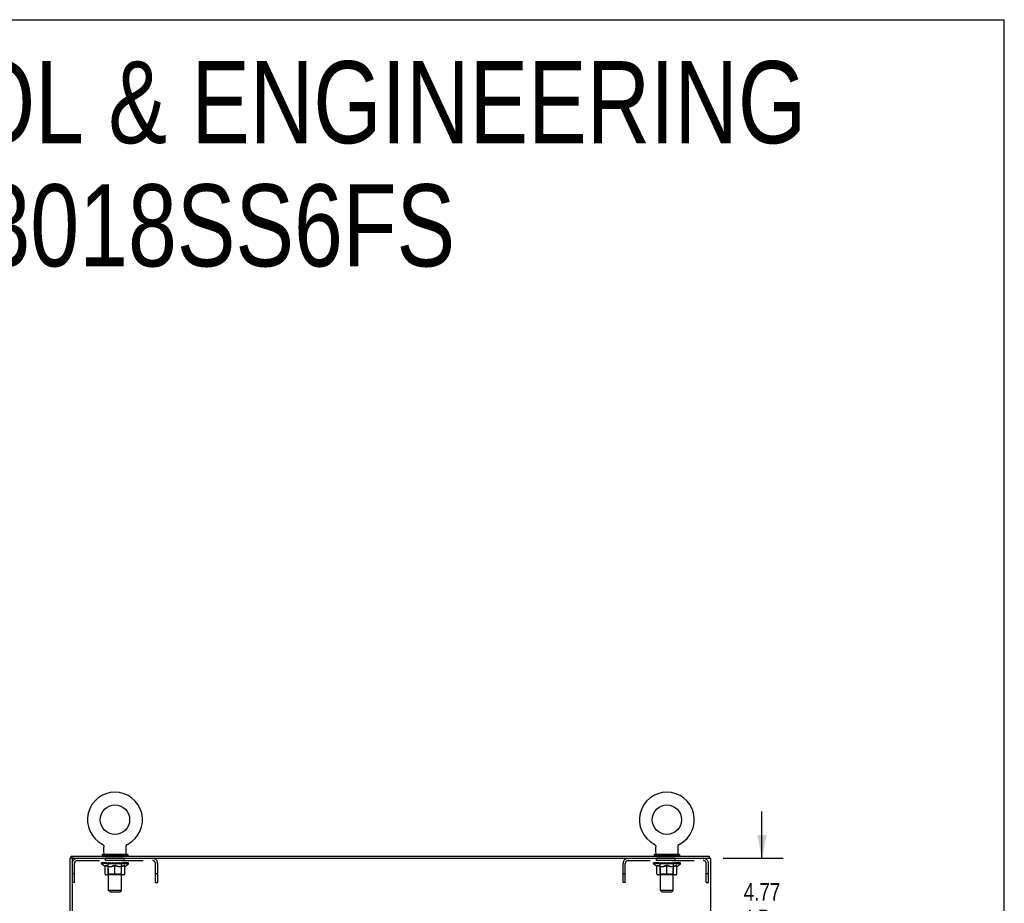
# Model space of a CAD drawing. Header units: inches. Extents: x 0 to 187, y 0 to 121.
# Tile 44 of 44: x 141 to 187, y 79 to 121. Entities that reach past the tile are written whole.
import ezdxf

# ---------------------------------------------------------------- set-up
doc = ezdxf.new("R2010")
doc.units = ezdxf.units.IN
doc.header["$LTSCALE"] = 10.270299
doc.header["$MEASUREMENT"] = 0
doc.linetypes.add('HIDDEN', pattern=[0.2, 0.1, -0.1])
doc.layers.get('0').update_dxf_attribs({"linetype": 'CONTINUOUS'})
for name, color, linetype in [('02___PRT_ALL_AXES', 7, 'CONTINUOUS'), ('DEFAULT_2', 8, 'HIDDEN'), ('DIMENSIONS', 7, 'CONTINUOUS')]:
    doc.layers.add(name, color=color, linetype=linetype)
doc.styles.get("Standard").update_dxf_attribs({"font": 'txt', "width": 0.8})
doc.dimstyles.new('DIMSTYLE_1', dxfattribs={"dimtxt": 0.823821, "dimasz": 1.098428, "dimexe": 0.09, "dimexo": 0.07, "dimgap": 0.0375, "dimtad": 0, "dimtih": 1, "dimtoh": 1, "dimzin": 4, "dimdsep": 46, "dimtxsty": 'Standard', "dimblk": '_FILLED', "dimblk1": '_FILLED', "dimblk2": '_FILLED', "dimcen": 0.09, "dimadec": 0, "dimazin": 0, "dimtfac": 1, "dimtofl": 0, "dimtmove": 0, "dimatfit": 3, "dimldrblk": '_FILLED', "dimfxl": 0, "dimtolj": 1, "dimtzin": 4, "dimarcsym": 0})

# ---------------------------------------------------------------- blocks, each defined once
blk = doc.blocks.new('_FILLED')
at = {"color": 0, "linetype": 'ByBlock'}
blk.add_solid([(0, 0), (-1, 0.2), (-1, -0.2)], dxfattribs=at)
blk = doc.blocks.new('*D10')
at = {"layer": 'DIMENSIONS', "color": 2, "linetype": 'Continuous'}
for p, q in [((175.385, 81.548), (175.385, 83.745)), ((173.576, 81.548), (176.374, 81.548)), ((173.545, 76.777), (176.374, 76.777)), ((175.385, 76.777), (175.385, 74.58))]:
    blk.add_line(p, q, dxfattribs=at)
at = {"layer": 'DIMENSIONS', "color": 2, "linetype": 'Continuous', "xscale": 1.0984277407, "yscale": 1.0984277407, "zscale": 1.0984277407}
for p, rotation in [((175.385, 81.548), 270), ((175.385, 76.777), 90)]:
    blk.add_blockref('_FILLED', p, dxfattribs=dict(at, rotation=rotation))
at = {"layer": 'DIMENSIONS', "color": 2, "linetype": 'Continuous', "insert": (175.385, 80.385), "char_height": 0.8238, "width": 2.63623, "attachment_point": 2, "line_spacing_factor": 0.9}
blk.add_mtext('4.77\\PI.D.', dxfattribs=at)

msp = doc.modelspace()

# ---------------------------------------------------------------- linework, layer by layer
at = {"color": 7, "linetype": 'Continuous'}
for p, q in [((0, 120.827), (186.733, 120.827)), ((186.733, 0), (186.733, 120.827)), ((144.489, 82.219), (144.493, 82.216)), ((144.489, 82.219), (144.489, 82.219)), ((144.492, 82.217), (144.49, 82.218)), ((144.493, 82.216), (144.498, 82.214)), ((144.498, 82.214), (144.502, 82.211)), ((144.502, 82.211), (144.507, 82.208)), ((144.506, 82.208), (144.511, 82.205)), ((144.511, 82.205), (144.515, 82.201)), ((144.515, 82.202), (144.519, 82.198)), ((144.519, 82.198), (144.523, 82.194)), ((144.522, 82.194), (144.526, 82.191)), ((144.526, 82.191), (144.53, 82.187)), ((144.533, 82.183), (144.536, 82.179)), ((144.536, 82.179), (144.539, 82.174)), ((144.539, 82.175), (144.542, 82.17)), ((144.542, 82.17), (144.545, 82.166)), ((144.545, 82.166), (144.548, 82.161)), ((144.548, 82.161), (144.55, 82.157)), ((144.55, 82.157), (144.552, 82.152)), ((144.552, 82.152), (144.555, 82.147)), ((144.554, 82.147), (144.556, 82.142)), ((144.558, 82.137), (144.56, 82.132)), ((144.56, 82.132), (144.561, 82.127)), ((144.561, 82.127), (144.562, 82.122)), ((144.562, 82.122), (144.563, 82.117)), ((144.563, 82.117), (144.564, 82.112)), ((144.566, 82.096), (144.566, 82.092)), ((144.566, 81.799), (144.566, 82.092)), ((145.612, 82.107), (145.613, 82.112)), ((145.612, 82.101), (145.612, 82.107)), ((145.612, 81.799), (145.612, 82.092)), ((145.613, 82.112), (145.614, 82.117)), ((145.614, 82.117), (145.615, 82.122)), ((145.615, 82.122), (145.616, 82.127)), ((145.616, 82.127), (145.617, 82.132)), ((145.617, 82.132), (145.619, 82.137)), ((145.619, 82.137), (145.621, 82.142)), ((145.621, 82.142), (145.623, 82.147)), ((145.623, 82.147), (145.625, 82.152)), ((145.625, 82.152), (145.627, 82.157)), ((145.627, 82.157), (145.63, 82.161)), ((145.629, 82.161), (145.632, 82.166)), ((145.632, 82.166), (145.635, 82.17)), ((145.635, 82.17), (145.638, 82.175)), ((145.638, 82.174), (145.641, 82.179)), ((145.641, 82.179), (145.644, 82.183)), ((145.644, 82.183), (145.648, 82.187)), ((145.647, 82.187), (145.651, 82.191)), ((145.651, 82.191), (145.655, 82.194)), ((145.655, 82.194), (145.659, 82.198)), ((145.658, 82.198), (145.663, 82.202)), ((145.662, 82.201), (145.667, 82.205)), ((145.666, 82.205), (145.671, 82.208)), ((145.671, 82.208), (145.675, 82.211)), ((145.675, 82.211), (145.679, 82.214)), ((145.679, 82.214), (145.684, 82.216)), ((145.679, 82.214), (145.681, 82.215)), ((145.684, 82.216), (145.688, 82.219)), ((145.687, 82.218), (145.685, 82.217)), ((170.333, 82.219), (170.333, 82.219)), ((170.333, 82.219), (170.337, 82.216)), ((170.336, 82.217), (170.334, 82.218)), ((170.337, 82.216), (170.342, 82.214)), ((170.342, 82.214), (170.346, 82.211)), ((170.346, 82.211), (170.351, 82.208)), ((170.35, 82.208), (170.355, 82.205)), ((170.355, 82.205), (170.359, 82.201)), ((170.359, 82.202), (170.363, 82.198)), ((170.363, 82.198), (170.367, 82.194)), ((170.366, 82.194), (170.37, 82.191)), ((170.37, 82.191), (170.374, 82.187)), ((170.374, 82.187), (170.377, 82.183)), ((170.377, 82.183), (170.38, 82.179)), ((170.38, 82.179), (170.383, 82.174)), ((170.383, 82.175), (170.386, 82.17)), ((170.386, 82.17), (170.389, 82.166)), ((170.389, 82.166), (170.392, 82.161)), ((170.392, 82.161), (170.394, 82.157)), ((170.394, 82.157), (170.396, 82.152)), ((170.396, 82.152), (170.399, 82.147)), ((170.398, 82.147), (170.4, 82.142)), ((170.4, 82.142), (170.402, 82.137)), ((170.402, 82.137), (170.404, 82.132)), ((170.404, 82.132), (170.405, 82.127)), ((170.405, 82.127), (170.406, 82.122)), ((170.406, 82.122), (170.407, 82.117)), ((170.407, 82.117), (170.408, 82.112)), ((170.41, 82.096), (170.41, 82.092)), ((170.41, 81.799), (170.41, 82.092)), ((171.456, 82.107), (171.457, 82.112)), ((171.456, 82.101), (171.456, 82.107)), ((171.456, 81.799), (171.456, 82.092)), ((171.457, 82.112), (171.458, 82.117)), ((171.458, 82.117), (171.459, 82.122)), ((171.459, 82.122), (171.46, 82.127)), ((171.46, 82.127), (171.461, 82.132)), ((171.461, 82.132), (171.463, 82.137)), ((171.463, 82.137), (171.465, 82.142)), ((171.465, 82.142), (171.467, 82.147)), ((171.467, 82.147), (171.469, 82.152)), ((171.469, 82.152), (171.471, 82.157)), ((171.471, 82.157), (171.474, 82.161)), ((171.473, 82.161), (171.476, 82.166)), ((171.476, 82.166), (171.479, 82.17)), ((171.479, 82.17), (171.482, 82.175)), ((171.482, 82.174), (171.485, 82.179)), ((171.485, 82.179), (171.488, 82.183)), ((171.488, 82.183), (171.492, 82.187)), ((171.491, 82.187), (171.495, 82.191)), ((171.495, 82.191), (171.499, 82.194)), ((171.499, 82.194), (171.503, 82.198)), ((171.502, 82.198), (171.507, 82.202)), ((171.506, 82.201), (171.511, 82.205)), ((171.51, 82.205), (171.515, 82.208)), ((171.515, 82.208), (171.519, 82.211)), ((171.519, 82.211), (171.523, 82.214)), ((171.523, 82.214), (171.528, 82.216)), ((171.523, 82.214), (171.525, 82.215)), ((171.528, 82.216), (171.532, 82.219)), ((171.531, 82.218), (171.529, 82.217)), ((143.037, 81.548), (143.037, 81.652)), ((144.494, 81.73), (144.494, 81.688)), ((145.684, 81.73), (144.494, 81.73)), ((145.684, 81.688), (144.494, 81.688)), ((144.539, 81.688), (144.539, 81.652)), ((145.639, 81.688), (145.639, 81.652)), ((145.684, 81.73), (145.684, 81.688)), ((170.338, 81.73), (170.338, 81.688)), ((171.528, 81.73), (170.338, 81.73)), ((171.528, 81.688), (170.338, 81.688)), ((170.383, 81.688), (170.383, 81.652)), ((171.483, 81.688), (171.483, 81.652)), ((171.528, 81.73), (171.528, 81.688)), ((172.933, 81.548), (172.933, 81.652)), ((143.147, 81.548), (142.985, 81.548)), ((143.089, 81.548), (143.089, 81.486))]:
    msp.add_line(p, q, dxfattribs=at)
at = {"color": 3, "linetype": 'Continuous'}
for p, q in [((143.037, 81.652), (172.933, 81.652)), ((142.985, 9.756), (142.985, 81.548)), ((143.089, 81.486), (143.089, 9.819)), ((143.151, 81.548), (172.985, 81.548)), ((172.985, 9.756), (172.985, 81.548))]:
    msp.add_line(p, q, dxfattribs=at)
at = {"color": 7, "linetype": 'Continuous'}
for points in [[(144.53, 82.187), (144.533, 82.183), (144.536, 82.179)], [(144.556, 82.142), (144.558, 82.137), (144.56, 82.132)], [(144.564, 82.112), (144.565, 82.107), (144.565, 82.101)], [(144.565, 82.107), (144.565, 82.101), (144.566, 82.096)], [(145.612, 82.092), (145.612, 82.096), (145.612, 82.101)], [(145.612, 82.092), (145.612, 82.096), (145.612, 82.101)], [(170.408, 82.112), (170.409, 82.107), (170.409, 82.101)], [(170.409, 82.107), (170.409, 82.101), (170.41, 82.096)], [(171.456, 82.092), (171.456, 82.096), (171.456, 82.101)], [(171.456, 82.092), (171.456, 82.096), (171.456, 82.101)]]:
    msp.add_lwpolyline(points, dxfattribs=at)
for centre in [(145.089, 83.358), (170.933, 83.358)]:
    msp.add_circle(centre, 0.688, dxfattribs=at)
for centre, radius, start, end in [((145.089, 83.358), 1.288, 297.7005, 242.2995), ((170.933, 83.358), 1.288, 297.7005, 242.2995), ((144.635, 81.799), 0.069, 180, 270), ((145.543, 81.799), 0.069, 270, 360), ((170.479, 81.799), 0.069, 180, 270), ((171.387, 81.799), 0.069, 270, 360)]:
    msp.add_arc(centre, radius, start, end, dxfattribs=at)
at = {"color": 3, "linetype": 'Continuous'}
msp.add_arc((143.151, 81.486), 0.0625, 90, 180, dxfattribs=at)
at = {"layer": '02___PRT_ALL_AXES', "color": 8, "linetype": 'HIDDEN'}
for p, q in [((144.651, 81.444), (144.651, 81.548)), ((145.526, 81.548), (144.651, 81.548)), ((145.526, 81.444), (144.651, 81.444)), ((145.526, 81.444), (145.526, 81.548)), ((170.443, 81.444), (170.443, 81.548)), ((171.318, 81.548), (170.443, 81.548)), ((171.318, 81.444), (170.443, 81.444)), ((171.318, 81.444), (171.318, 81.548))]:
    msp.add_line(p, q, dxfattribs=at)
at = {"layer": 'DEFAULT_2', "color": 8, "linetype": 'HIDDEN'}
for p, q in [((144.489, 82.219), (144.489, 82.219)), ((144.497, 82.215), (144.498, 82.214)), ((145.688, 82.219), (145.688, 82.219)), ((145.688, 82.219), (145.688, 82.219)), ((170.333, 82.219), (170.333, 82.219)), ((170.341, 82.215), (170.342, 82.214)), ((171.532, 82.219), (171.532, 82.219)), ((171.532, 82.219), (171.532, 82.219)), ((144.764, 81.73), (144.764, 81.652)), ((144.789, 80.049), (144.789, 81.696)), ((145.389, 80.049), (145.389, 81.696)), ((145.414, 81.73), (145.414, 81.652)), ((170.608, 81.73), (170.608, 81.652)), ((170.633, 80.049), (170.633, 81.696)), ((171.233, 80.049), (171.233, 81.696)), ((171.258, 81.73), (171.258, 81.652)), ((143.193, 80.423), (143.193, 81.302)), ((143.335, 81.444), (146.842, 81.444)), ((144.455, 81.283), (144.455, 81.33)), ((144.615, 81.172), (144.455, 81.283)), ((145.722, 81.283), (144.455, 81.283)), ((144.465, 81.324), (144.465, 81.33)), ((144.474, 81.32), (144.474, 81.324)), ((144.474, 81.32), (145.704, 81.32)), ((144.482, 81.32), (144.482, 81.324)), ((144.483, 81.32), (144.483, 81.324)), ((144.494, 81.324), (144.494, 81.33)), ((144.51, 81.32), (144.51, 81.324)), ((144.512, 81.32), (144.512, 81.324)), ((144.54, 81.324), (144.54, 81.33)), ((144.555, 81.32), (144.555, 81.324)), ((144.557, 81.32), (144.557, 81.324)), ((144.762, 81.323), (144.56, 81.323)), ((144.603, 81.324), (144.603, 81.33)), ((144.605, 81.32), (144.605, 81.323)), ((144.606, 81.32), (144.606, 81.323)), ((144.609, 81.32), (144.609, 81.323)), ((144.615, 81.172), (144.625, 81.172)), ((144.616, 81.32), (144.616, 81.324)), ((144.616, 81.32), (144.616, 81.323)), ((144.619, 81.32), (144.619, 81.324)), ((144.623, 81.32), (144.623, 81.324)), ((144.625, 80.809), (144.625, 81.215)), ((144.627, 81.32), (144.627, 81.323)), ((144.641, 81.32), (144.641, 81.323)), ((144.659, 81.32), (144.659, 81.323)), ((144.66, 81.32), (144.66, 81.326)), ((144.68, 81.32), (144.68, 81.323)), ((144.68, 81.32), (144.68, 81.323)), ((144.682, 81.324), (144.682, 81.33)), ((144.691, 81.32), (144.691, 81.324)), ((144.695, 81.32), (144.695, 81.324)), ((144.705, 81.32), (144.705, 81.323)), ((144.716, 81.32), (144.716, 81.327)), ((144.731, 81.32), (144.731, 81.323)), ((144.734, 81.32), (144.734, 81.323)), ((144.762, 81.32), (144.762, 81.323)), ((144.829, 81.323), (144.767, 81.323)), ((144.767, 81.172), (144.947, 81.172)), ((144.772, 81.324), (144.772, 81.33)), ((144.776, 80.812), (144.776, 81.28)), ((144.779, 81.32), (144.779, 81.324)), ((144.783, 81.32), (144.783, 81.324)), ((144.789, 81.32), (144.789, 81.329)), ((144.794, 81.32), (144.794, 81.323)), ((144.805, 81.32), (144.805, 81.323)), ((144.829, 81.32), (144.829, 81.323)), ((144.904, 81.323), (144.844, 81.323)), ((144.865, 81.32), (144.865, 81.323)), ((144.872, 81.324), (144.872, 81.33)), ((144.876, 81.32), (144.876, 81.324)), ((144.878, 81.32), (144.878, 81.33)), ((144.881, 81.32), (144.881, 81.324)), ((144.888, 81.32), (144.888, 81.324)), ((144.904, 81.32), (144.904, 81.323)), ((144.984, 81.323), (144.93, 81.323)), ((144.943, 81.32), (144.943, 81.323)), ((144.974, 81.323), (145.052, 81.328)), ((144.979, 81.324), (144.979, 81.33)), ((144.979, 81.324), (144.979, 81.33)), ((144.979, 81.33), (144.979, 81.33)), ((144.979, 81.32), (144.979, 81.324)), ((144.983, 81.32), (144.983, 81.324)), ((144.984, 81.32), (144.984, 81.324)), ((144.984, 81.32), (144.984, 81.323)), ((145.02, 81.323), (145.084, 81.323)), ((145.025, 81.32), (145.025, 81.323)), ((145.03, 81.323), (145.03, 81.327)), ((145.052, 81.323), (145.052, 81.328)), ((145.068, 81.32), (145.068, 81.323)), ((145.086, 81.324), (145.086, 81.324)), ((145.086, 81.32), (145.086, 81.324)), ((145.086, 81.32), (145.086, 81.324)), ((145.089, 81.324), (145.089, 81.33)), ((145.089, 81.33), (145.203, 81.323)), ((145.089, 80.772), (145.089, 81.216)), ((145.091, 81.32), (145.091, 81.324)), ((145.091, 81.32), (145.091, 81.324)), ((145.091, 81.324), (145.091, 81.324)), ((145.109, 81.32), (145.109, 81.323)), ((145.109, 81.323), (145.158, 81.323)), ((145.152, 81.32), (145.152, 81.323)), ((145.193, 81.32), (145.193, 81.324)), ((145.193, 81.32), (145.193, 81.323)), ((145.193, 81.323), (145.248, 81.323)), ((145.194, 81.32), (145.194, 81.324)), ((145.198, 81.324), (145.198, 81.33)), ((145.198, 81.33), (145.199, 81.33)), ((145.198, 81.32), (145.198, 81.324)), ((145.199, 81.324), (145.199, 81.33)), ((145.23, 81.172), (145.41, 81.172)), ((145.234, 81.32), (145.234, 81.323)), ((145.274, 81.32), (145.274, 81.323)), ((145.274, 81.323), (145.333, 81.323)), ((145.289, 81.32), (145.289, 81.324)), ((145.296, 81.32), (145.296, 81.324)), ((145.299, 81.32), (145.299, 81.33)), ((145.301, 81.32), (145.301, 81.324)), ((145.305, 81.324), (145.305, 81.33)), ((145.312, 81.32), (145.312, 81.323)), ((145.348, 81.32), (145.348, 81.323)), ((145.349, 81.323), (145.41, 81.323)), ((145.373, 81.32), (145.373, 81.323)), ((145.384, 81.32), (145.384, 81.323)), ((145.388, 81.32), (145.388, 81.329)), ((145.394, 81.32), (145.394, 81.324)), ((145.398, 81.32), (145.398, 81.324)), ((145.401, 80.812), (145.401, 81.28)), ((145.405, 81.324), (145.405, 81.33)), ((145.415, 81.32), (145.415, 81.323)), ((145.416, 81.323), (145.617, 81.323)), ((145.443, 81.32), (145.443, 81.323)), ((145.446, 81.32), (145.446, 81.323)), ((145.461, 81.32), (145.461, 81.327)), ((145.473, 81.32), (145.473, 81.323)), ((145.482, 81.32), (145.482, 81.324)), ((145.486, 81.32), (145.486, 81.324)), ((145.496, 81.324), (145.496, 81.33)), ((145.497, 81.32), (145.497, 81.323)), ((145.497, 81.32), (145.497, 81.323)), ((145.517, 81.32), (145.517, 81.326)), ((145.518, 81.32), (145.518, 81.323)), ((145.536, 81.32), (145.536, 81.323)), ((145.55, 81.32), (145.55, 81.323)), ((145.552, 80.809), (145.552, 81.215)), ((145.552, 81.172), (145.563, 81.172)), ((145.555, 81.32), (145.555, 81.324)), ((145.558, 81.32), (145.558, 81.324)), ((145.561, 81.32), (145.561, 81.324)), ((145.561, 81.32), (145.561, 81.323)), ((145.563, 81.172), (145.722, 81.283)), ((145.569, 81.32), (145.569, 81.323)), ((145.572, 81.32), (145.572, 81.323)), ((145.572, 81.32), (145.572, 81.323)), ((145.574, 81.324), (145.574, 81.33)), ((145.62, 81.32), (145.62, 81.324)), ((145.623, 81.32), (145.623, 81.324)), ((145.637, 81.324), (145.637, 81.33)), ((145.666, 81.32), (145.666, 81.324)), ((145.667, 81.32), (145.667, 81.324)), ((145.684, 81.324), (145.684, 81.33)), ((145.694, 81.32), (145.694, 81.324)), ((145.695, 81.32), (145.695, 81.324)), ((145.704, 81.32), (145.704, 81.324)), ((145.712, 81.324), (145.712, 81.33)), ((145.722, 81.283), (145.722, 81.33)), ((146.985, 80.423), (146.985, 81.302)), ((147.089, 80.423), (147.089, 81.302)), ((168.881, 80.423), (168.881, 81.302)), ((168.985, 80.423), (168.985, 81.302)), ((169.127, 81.444), (172.634, 81.444)), ((170.299, 81.283), (170.299, 81.33)), ((171.566, 81.283), (170.299, 81.283)), ((170.459, 81.172), (170.299, 81.283)), ((170.309, 81.324), (170.309, 81.33)), ((170.318, 81.32), (170.318, 81.324)), ((170.318, 81.32), (171.548, 81.32)), ((170.326, 81.32), (170.326, 81.324)), ((170.327, 81.32), (170.327, 81.324)), ((170.338, 81.324), (170.338, 81.33)), ((170.354, 81.32), (170.354, 81.324)), ((170.356, 81.32), (170.356, 81.324)), ((170.384, 81.324), (170.384, 81.33)), ((170.399, 81.32), (170.399, 81.324)), ((170.401, 81.32), (170.401, 81.324)), ((170.606, 81.323), (170.404, 81.323)), ((170.447, 81.324), (170.447, 81.33)), ((170.449, 81.32), (170.449, 81.323)), ((170.45, 81.32), (170.45, 81.323)), ((170.453, 81.32), (170.453, 81.323)), ((170.459, 81.172), (170.469, 81.172)), ((170.46, 81.32), (170.46, 81.324)), ((170.46, 81.32), (170.46, 81.323)), ((170.463, 81.32), (170.463, 81.324)), ((170.467, 81.32), (170.467, 81.324)), ((170.469, 80.809), (170.469, 81.215)), ((170.471, 81.32), (170.471, 81.323)), ((170.485, 81.32), (170.485, 81.323)), ((170.503, 81.32), (170.503, 81.323)), ((170.504, 81.32), (170.504, 81.326)), ((170.524, 81.32), (170.524, 81.323)), ((170.524, 81.32), (170.524, 81.323)), ((170.526, 81.324), (170.526, 81.33)), ((170.535, 81.32), (170.535, 81.324)), ((170.539, 81.32), (170.539, 81.324)), ((170.549, 81.32), (170.549, 81.323)), ((170.56, 81.32), (170.56, 81.327)), ((170.575, 81.32), (170.575, 81.323)), ((170.578, 81.32), (170.578, 81.323)), ((170.606, 81.32), (170.606, 81.323)), ((170.673, 81.323), (170.611, 81.323)), ((170.611, 81.172), (170.791, 81.172)), ((170.616, 81.324), (170.616, 81.33)), ((170.62, 80.812), (170.62, 81.28)), ((170.623, 81.32), (170.623, 81.324)), ((170.627, 81.32), (170.627, 81.324)), ((170.633, 81.32), (170.633, 81.329)), ((170.638, 81.32), (170.638, 81.323)), ((170.649, 81.32), (170.649, 81.323)), ((170.673, 81.32), (170.673, 81.323)), ((170.748, 81.323), (170.688, 81.323)), ((170.709, 81.32), (170.709, 81.323)), ((170.716, 81.324), (170.716, 81.33)), ((170.72, 81.32), (170.72, 81.324)), ((170.722, 81.32), (170.722, 81.33)), ((170.725, 81.32), (170.725, 81.324)), ((170.732, 81.32), (170.732, 81.324)), ((170.748, 81.32), (170.748, 81.323)), ((170.828, 81.323), (170.774, 81.323)), ((170.787, 81.32), (170.787, 81.323)), ((170.818, 81.323), (170.896, 81.328)), ((170.823, 81.324), (170.823, 81.33)), ((170.823, 81.324), (170.823, 81.33)), ((170.823, 81.33), (170.823, 81.33)), ((170.823, 81.32), (170.823, 81.324)), ((170.827, 81.32), (170.827, 81.324)), ((170.828, 81.32), (170.828, 81.324)), ((170.828, 81.32), (170.828, 81.323)), ((170.864, 81.323), (170.928, 81.323)), ((170.869, 81.32), (170.869, 81.323)), ((170.874, 81.323), (170.874, 81.327)), ((170.896, 81.323), (170.896, 81.328)), ((170.912, 81.32), (170.912, 81.323)), ((170.93, 81.324), (170.93, 81.324)), ((170.93, 81.32), (170.93, 81.324)), ((170.93, 81.32), (170.93, 81.324)), ((170.933, 81.324), (170.933, 81.33)), ((170.933, 81.33), (171.047, 81.323)), ((170.933, 80.772), (170.933, 81.216)), ((170.935, 81.32), (170.935, 81.324)), ((170.935, 81.32), (170.935, 81.324)), ((170.935, 81.324), (170.935, 81.324)), ((170.953, 81.32), (170.953, 81.323)), ((170.953, 81.323), (171.002, 81.323)), ((170.996, 81.32), (170.996, 81.323)), ((171.037, 81.32), (171.037, 81.324)), ((171.037, 81.32), (171.037, 81.323)), ((171.037, 81.323), (171.092, 81.323)), ((171.038, 81.32), (171.038, 81.324)), ((171.042, 81.324), (171.042, 81.33)), ((171.042, 81.33), (171.043, 81.33)), ((171.042, 81.32), (171.042, 81.324)), ((171.043, 81.324), (171.043, 81.33)), ((171.074, 81.172), (171.254, 81.172)), ((171.078, 81.32), (171.078, 81.323)), ((171.118, 81.32), (171.118, 81.323)), ((171.118, 81.323), (171.177, 81.323)), ((171.133, 81.32), (171.133, 81.324)), ((171.14, 81.32), (171.14, 81.324)), ((171.143, 81.32), (171.143, 81.33)), ((171.145, 81.32), (171.145, 81.324)), ((171.149, 81.324), (171.149, 81.33)), ((171.156, 81.32), (171.156, 81.323)), ((171.192, 81.32), (171.192, 81.323)), ((171.193, 81.323), (171.254, 81.323)), ((171.217, 81.32), (171.217, 81.323)), ((171.228, 81.32), (171.228, 81.323)), ((171.232, 81.32), (171.232, 81.329)), ((171.238, 81.32), (171.238, 81.324)), ((171.242, 81.32), (171.242, 81.324)), ((171.245, 80.812), (171.245, 81.28)), ((171.249, 81.324), (171.249, 81.33)), ((171.259, 81.32), (171.259, 81.323)), ((171.26, 81.323), (171.461, 81.323)), ((171.287, 81.32), (171.287, 81.323)), ((171.29, 81.32), (171.29, 81.323)), ((171.305, 81.32), (171.305, 81.327)), ((171.317, 81.32), (171.317, 81.323)), ((171.326, 81.32), (171.326, 81.324)), ((171.33, 81.32), (171.33, 81.324)), ((171.34, 81.324), (171.34, 81.33)), ((171.341, 81.32), (171.341, 81.323)), ((171.341, 81.32), (171.341, 81.323)), ((171.361, 81.32), (171.361, 81.326)), ((171.362, 81.32), (171.362, 81.323)), ((171.38, 81.32), (171.38, 81.323)), ((171.394, 81.32), (171.394, 81.323)), ((171.396, 80.809), (171.396, 81.215)), ((171.396, 81.172), (171.407, 81.172)), ((171.399, 81.32), (171.399, 81.324)), ((171.402, 81.32), (171.402, 81.324)), ((171.405, 81.32), (171.405, 81.324)), ((171.405, 81.32), (171.405, 81.323)), ((171.407, 81.172), (171.566, 81.283)), ((171.413, 81.32), (171.413, 81.323)), ((171.416, 81.32), (171.416, 81.323)), ((171.416, 81.32), (171.416, 81.323)), ((171.418, 81.324), (171.418, 81.33)), ((171.464, 81.32), (171.464, 81.324)), ((171.467, 81.32), (171.467, 81.324)), ((171.481, 81.324), (171.481, 81.33)), ((171.51, 81.32), (171.51, 81.324)), ((171.511, 81.32), (171.511, 81.324)), ((171.528, 81.324), (171.528, 81.33)), ((171.538, 81.32), (171.538, 81.324)), ((171.539, 81.32), (171.539, 81.324)), ((171.548, 81.32), (171.548, 81.324)), ((171.556, 81.324), (171.556, 81.33)), ((171.566, 81.283), (171.566, 81.33)), ((172.777, 80.423), (172.777, 81.302)), ((172.881, 80.423), (172.881, 81.302)), ((143.193, 80.828), (143.089, 80.828)), ((145.515, 80.772), (144.662, 80.772)), ((144.776, 80.812), (144.736, 80.772)), ((145.401, 80.812), (144.776, 80.812)), ((145.401, 80.812), (145.441, 80.772)), ((147.089, 80.828), (146.985, 80.828)), ((168.985, 80.828), (168.881, 80.828)), ((171.359, 80.772), (170.506, 80.772)), ((170.62, 80.812), (170.58, 80.772)), ((171.245, 80.812), (170.62, 80.812)), ((171.245, 80.812), (171.285, 80.772)), ((172.881, 80.828), (172.777, 80.828)), ((143.193, 80.423), (143.089, 80.423)), ((146.985, 80.423), (147.089, 80.423)), ((168.985, 80.423), (168.881, 80.423)), ((172.777, 80.423), (172.881, 80.423)), ((144.858, 79.98), (144.789, 80.049)), ((145.389, 80.049), (144.789, 80.049)), ((144.858, 79.98), (145.32, 79.98)), ((145.32, 79.98), (145.389, 80.049)), ((170.702, 79.98), (170.633, 80.049)), ((171.233, 80.049), (170.633, 80.049)), ((170.702, 79.98), (171.164, 79.98)), ((171.164, 79.98), (171.233, 80.049))]:
    msp.add_line(p, q, dxfattribs=at)
for points in [[(144.775, 81.172), (144.75, 81.176), (144.726, 81.182), (144.701, 81.189), (144.676, 81.197), (144.651, 81.205), (144.625, 81.215)], [(144.625, 81.214), (144.65, 81.205), (144.674, 81.196), (144.697, 81.189), (144.721, 81.182), (144.744, 81.177), (144.767, 81.172)], [(145.089, 81.216), (145.063, 81.206), (145.037, 81.197), (145.012, 81.189), (144.987, 81.182), (144.962, 81.176), (144.938, 81.172)], [(144.947, 81.172), (144.971, 81.177), (144.994, 81.182), (145.017, 81.189), (145.041, 81.196), (145.065, 81.205), (145.089, 81.214)], [(145.24, 81.172), (145.215, 81.177), (145.19, 81.182), (145.165, 81.189), (145.14, 81.197), (145.114, 81.206), (145.089, 81.216)], [(145.089, 81.214), (145.113, 81.205), (145.137, 81.196), (145.16, 81.189), (145.184, 81.182), (145.207, 81.177), (145.23, 81.172)], [(145.552, 81.215), (145.526, 81.205), (145.501, 81.196), (145.476, 81.189), (145.451, 81.182), (145.427, 81.176), (145.402, 81.172)], [(145.41, 81.172), (145.433, 81.177), (145.457, 81.182), (145.48, 81.189), (145.504, 81.196), (145.528, 81.205), (145.552, 81.214)], [(170.619, 81.172), (170.594, 81.176), (170.57, 81.182), (170.545, 81.189), (170.52, 81.197), (170.495, 81.205), (170.469, 81.215)], [(170.469, 81.214), (170.494, 81.205), (170.518, 81.196), (170.541, 81.189), (170.565, 81.182), (170.588, 81.177), (170.611, 81.172)], [(170.933, 81.216), (170.907, 81.206), (170.881, 81.197), (170.856, 81.189), (170.831, 81.182), (170.806, 81.176), (170.782, 81.172)], [(170.791, 81.172), (170.815, 81.177), (170.838, 81.182), (170.861, 81.189), (170.885, 81.196), (170.909, 81.205), (170.933, 81.214)], [(171.084, 81.172), (171.059, 81.177), (171.034, 81.182), (171.009, 81.189), (170.984, 81.197), (170.958, 81.206), (170.933, 81.216)], [(170.933, 81.214), (170.957, 81.205), (170.981, 81.196), (171.004, 81.189), (171.028, 81.182), (171.051, 81.177), (171.074, 81.172)], [(171.396, 81.215), (171.37, 81.205), (171.345, 81.196), (171.32, 81.189), (171.295, 81.182), (171.271, 81.176), (171.246, 81.172)], [(171.254, 81.172), (171.277, 81.177), (171.301, 81.182), (171.324, 81.189), (171.348, 81.196), (171.372, 81.205), (171.396, 81.214)]]:
    msp.add_lwpolyline(points, dxfattribs=at)
for centre, radius, start, end in [((144.754, 81.696), 0.0345, 0, 90), ((145.423, 81.696), 0.0345, 90, 180), ((170.598, 81.696), 0.0345, 0, 90), ((171.267, 81.696), 0.0345, 90, 180), ((143.335, 81.302), 0.246, 90, 180), ((143.335, 81.302), 0.142, 90, 180), ((144.736, 81.28), 0.0398, 0, 90), ((145.441, 81.28), 0.0398, 90, 180), ((146.842, 81.302), 0.246, 0, 90), ((146.842, 81.302), 0.142, 0, 90), ((169.127, 81.302), 0.246, 90, 180), ((169.127, 81.302), 0.142, 90, 180), ((170.58, 81.28), 0.0398, 0, 90), ((171.285, 81.28), 0.0398, 90, 180), ((172.634, 81.302), 0.246, 0, 90), ((172.634, 81.302), 0.142, 0, 90), ((144.662, 80.809), 0.0371, 180, 270), ((145.515, 80.809), 0.0371, 270, 360), ((170.506, 80.809), 0.0371, 180, 270), ((171.359, 80.809), 0.0371, 270, 360)]:
    msp.add_arc(centre, radius, start, end, dxfattribs=at)
for centre, major_axis, ratio, start_param, end_param in [((145.089, 81.33), (0.633, 0.007), 0.05963, 2.96643, 3.140963), ((144.435, 81.318), (0.198, 0), 0.060556, 0.430652, 1.470503), ((145.089, 81.33), (0.633, 0), 0.060556, 3.141593, 3.316126), ((144.435, 81.312), (0.198, 0.002), 0.05963, 1.376596, 1.469874), ((145.089, 81.33), (0.633, 0.013), 0.05688, 2.791345, 2.965878), ((144.411, 81.318), (0.198, 0.002), 0.05963, 0.25549, 1.295341), ((144.48, 81.318), (0.198, -0.002), 0.05963, 0.605815, 1.645666), ((145.089, 81.33), (0.633, -0.007), 0.05963, -2.96643, -2.791898), ((144.48, 81.312), (0.198, 0), 0.060556, 1.551758, 1.645036), ((144.411, 81.312), (0.198, 0.004), 0.05688, 1.20151, 1.294789), ((144.481, 81.314), (0.164, 0.002), 0.05963, 1.065228, 1.614276), ((144.461, 81.314), (0.164, 0.003), 0.05688, 0.890143, 1.43919), ((144.519, 81.314), (0.164, 0), 0.060556, 1.240391, 1.789438), ((145.089, 81.33), (0.633, 0.019), 0.052395, 2.616403, 2.790936), ((144.407, 81.318), (0.198, 0.004), 0.05688, 0.080405, 1.120256), ((144.542, 81.318), (0.198, -0.004), 0.05688, 0.7809, 1.820751), ((145.089, 81.33), (0.633, -0.013), 0.05688, -2.791345, -2.616812), ((144.542, 81.312), (0.198, -0.002), 0.05963, 1.72692, 1.820198), ((144.407, 81.312), (0.198, 0.006), 0.052395, 1.026568, 1.119847), ((144.46, 81.314), (0.164, 0.005), 0.052395, 0.715201, 1.264248), ((144.575, 81.314), (0.164, -0.002), 0.05963, 1.415553, 1.9646), ((145.089, 81.33), (0.633, 0.025), 0.046319, 2.441654, 2.616187), ((144.622, 81.318), (0.198, -0.006), 0.052395, 0.955842, 1.995693), ((145.089, 81.33), (0.633, -0.019), 0.052395, -2.616403, -2.44187), ((144.424, 81.318), (0.198, 0.006), 0.052395, -0.094537, 0.945314), ((144.622, 81.312), (0.198, -0.004), 0.05688, 1.902006, 1.995284), ((144.424, 81.312), (0.198, 0.008), 0.046319, 0.851819, 0.945098), ((144.479, 81.314), (0.164, 0.006), 0.046319, 0.540452, 1.089499), ((144.646, 81.314), (0.164, -0.003), 0.05688, 1.590638, 2.139686), ((145.089, 81.33), (0.633, 0.029), 0.038841, 2.267123, 2.441656), ((144.715, 81.318), (0.198, -0.008), 0.046319, 1.130591, 2.170442), ((144.462, 81.318), (0.198, 0.008), 0.046319, -0.269286, 0.770565), ((145.089, 81.33), (0.633, -0.025), 0.046319, -2.441654, -2.267121), ((144.715, 81.312), (0.198, -0.006), 0.052395, 2.076947, 2.170226), ((144.462, 81.312), (0.198, 0.009), 0.038841, 0.677289, 0.770567), ((144.516, 81.314), (0.164, 0.008), 0.038841, 0.365921, 0.914969), ((144.73, 81.314), (0.164, -0.005), 0.052395, 1.76558, 2.314627), ((145.089, 81.33), (0.633, 0.033), 0.030195, 2.09281, 2.267343), ((144.82, 81.318), (0.198, -0.009), 0.038841, 1.305122, 2.344973), ((144.518, 81.318), (0.198, 0.009), 0.038841, -0.443817, 0.596034), ((145.089, 81.33), (0.633, -0.029), 0.038841, -2.267123, -2.092591), ((144.82, 81.312), (0.198, -0.008), 0.046319, 2.251696, 2.344975), ((144.518, 81.312), (0.198, 0.01), 0.030195, 0.502975, 0.596254), ((144.57, 81.314), (0.164, 0.009), 0.030195, 0.191608, 0.740655), ((144.826, 81.314), (0.164, -0.006), 0.046319, 1.940329, 2.489376), ((144.591, 81.318), (0.198, 0.01), 0.030195, -0.61813, 0.421721), ((145.089, 81.33), (0.633, 0.036), 0.020645, 1.918687, 2.09322), ((144.933, 81.318), (0.198, -0.01), 0.030195, 1.479435, 2.519286), ((145.089, 81.33), (0.633, -0.033), 0.030195, -2.09281, -1.918277), ((144.933, 81.312), (0.198, -0.009), 0.038841, 2.426227, 2.519505), ((144.591, 81.312), (0.198, 0.011), 0.020645, 0.328852, 0.422131), ((144.64, 81.314), (0.164, 0.009), 0.020645, 0.017485, 0.566532), ((144.929, 81.314), (0.164, -0.008), 0.038841, 2.11486, 2.663907), ((144.68, 81.318), (0.198, 0.011), 0.020645, -0.792253, 0.247598), ((145.089, 81.33), (0.633, 0.038), 0.010478, 1.744704, 1.919237), ((145.05, 81.318), (0.198, -0.011), 0.020645, 1.653558, 2.693409), ((145.089, 81.33), (0.633, -0.036), 0.020645, -1.918687, -1.744154), ((145.05, 81.312), (0.198, -0.01), 0.030195, 2.60054, 2.693819), ((144.68, 81.312), (0.198, 0.012), 0.010478, 0.154869, 0.248148), ((144.724, 81.314), (0.164, 0.01), 0.010478, 6.126688, 6.675735), ((145.037, 81.314), (0.164, -0.009), 0.030195, 2.289173, 2.83822), ((144.781, 81.318), (0.198, 0.012), 0.010478, -0.966236, -0.000846), ((145.169, 81.318), (0.198, -0.012), 0.010478, 1.827541, 2.867392), ((145.089, 81.33), (0.633, -0.038), 0.010478, -1.744704, -1.570171), ((145.169, 81.312), (0.198, -0.011), 0.020645, 2.774664, 2.867942), ((145.147, 81.314), (0.164, -0.009), 0.020645, 2.463296, 3.012344), ((145.008, 81.318), (0.198, 0.012), 0.010478, 0.274201, 1.314052), ((144.922, 81.314), (0.164, 0.01), 0.010478, -0.000298, 0.504314), ((144.891, 81.312), (0.198, 0.012), 0.010478, 0.192946, 0.399283), ((145.089, 81.33), (0.633, 0.038), 0.010478, -1.578586, -1.396888), ((145.286, 81.312), (0.198, -0.012), 0.010478, 2.948646, 3.041925), ((145.255, 81.314), (0.164, -0.01), 0.010478, 2.637279, 3.142076), ((145.127, 81.318), (0.198, 0.011), 0.020645, 0.448184, 1.488034), ((145.03, 81.314), (0.164, 0.009), 0.020645, 0.129249, 0.678296), ((145.008, 81.312), (0.198, 0.011), 0.020645, 0.273651, 0.366929), ((145.396, 81.318), (0.198, -0.012), 0.010478, -3.140747, -2.175357), ((145.089, 81.33), (0.633, 0.036), 0.020645, -1.397439, -1.222906), ((145.089, 81.33), (0.633, -0.038), 0.010478, 1.222355, 1.396888), ((145.244, 81.318), (0.198, 0.01), 0.030195, 0.622307, 1.662158), ((145.14, 81.314), (0.164, 0.009), 0.030195, 0.303372, 0.852419), ((145.453, 81.314), (0.164, -0.01), 0.010478, 2.749043, 3.29809), ((145.497, 81.318), (0.198, -0.011), 0.020645, 2.893995, 3.933846), ((145.127, 81.312), (0.198, 0.01), 0.030195, 0.447774, 0.541052), ((145.497, 81.312), (0.198, -0.012), 0.010478, 2.893445, 2.986723), ((145.089, 81.33), (0.633, 0.033), 0.030195, -1.223315, -1.048783), ((145.089, 81.33), (0.633, -0.036), 0.020645, 1.048373, 1.222906), ((145.357, 81.318), (0.198, 0.009), 0.038841, 0.79662, 1.836471), ((145.248, 81.314), (0.164, 0.008), 0.038841, 0.477686, 1.026733), ((145.537, 81.314), (0.164, -0.009), 0.020645, 2.57506, 3.124108), ((145.586, 81.318), (0.198, -0.01), 0.030195, 2.719872, 3.759723), ((145.462, 81.318), (0.198, 0.008), 0.046319, 0.971151, 2.011002), ((145.244, 81.312), (0.198, 0.009), 0.038841, 0.622087, 0.715366), ((145.586, 81.312), (0.198, -0.011), 0.020645, 2.719462, 2.812741), ((145.089, 81.33), (0.633, 0.029), 0.038841, -1.049002, -0.874469), ((145.089, 81.33), (0.633, -0.033), 0.030195, 0.87425, 1.048783), ((145.351, 81.314), (0.164, 0.006), 0.046319, 0.652216, 1.201263), ((145.556, 81.318), (0.198, 0.006), 0.052395, 1.1459, 2.185751), ((145.607, 81.314), (0.164, -0.009), 0.030195, 2.400937, 2.949985), ((145.659, 81.318), (0.198, -0.009), 0.038841, 2.545558, 3.585409), ((145.447, 81.314), (0.164, 0.005), 0.052395, 0.826965, 1.376012), ((145.357, 81.312), (0.198, 0.008), 0.046319, 0.796618, 0.889896), ((145.659, 81.312), (0.198, -0.01), 0.030195, 2.545339, 2.638617), ((145.635, 81.318), (0.198, 0.004), 0.05688, 1.320842, 2.360692), ((145.089, 81.33), (0.633, 0.025), 0.046319, -0.874471, -0.699939), ((145.089, 81.33), (0.633, -0.029), 0.038841, 0.699936, 0.874469), ((145.716, 81.318), (0.198, -0.008), 0.046319, 2.371028, 3.410879), ((145.661, 81.314), (0.164, -0.008), 0.038841, 2.226624, 2.775671), ((145.698, 81.318), (0.198, 0.002), 0.05963, 1.495927, 2.535778), ((145.531, 81.314), (0.164, 0.003), 0.05688, 1.001907, 1.550954), ((145.753, 81.318), (0.198, -0.006), 0.052395, 2.196279, 3.23613), ((145.462, 81.312), (0.198, 0.006), 0.052395, 0.971367, 1.064645), ((145.698, 81.314), (0.164, -0.006), 0.046319, 2.052093, 2.601141), ((145.716, 81.312), (0.198, -0.009), 0.038841, 2.371026, 2.464304), ((145.742, 81.318), (0.198, 0), 0.060556, 1.671089, 2.71094), ((145.77, 81.318), (0.198, -0.004), 0.05688, 2.021337, 3.061188), ((145.089, 81.33), (0.633, 0.019), 0.052395, -0.699723, -0.52519), ((145.089, 81.33), (0.633, -0.025), 0.046319, 0.525406, 0.699939), ((145.766, 81.318), (0.198, -0.002), 0.05963, 1.846251, 2.886102), ((145.603, 81.314), (0.164, 0.002), 0.05963, 1.176993, 1.72604), ((145.717, 81.314), (0.164, -0.005), 0.052395, 1.877344, 2.426392), ((145.658, 81.314), (0.164, 0), 0.060556, 1.352155, 1.901202), ((145.716, 81.314), (0.164, -0.003), 0.05688, 1.702402, 2.25145), ((145.696, 81.314), (0.164, -0.002), 0.05963, 1.527317, 2.076364), ((145.556, 81.312), (0.198, 0.004), 0.05688, 1.146309, 1.239587), ((145.753, 81.312), (0.198, -0.008), 0.046319, 2.196495, 2.289773), ((145.089, 81.33), (0.633, 0.013), 0.05688, -0.524781, -0.350248), ((145.089, 81.33), (0.633, -0.019), 0.052395, 0.350657, 0.52519), ((145.635, 81.312), (0.198, 0.002), 0.05963, 1.321394, 1.414673), ((145.77, 81.312), (0.198, -0.006), 0.052395, 2.021746, 2.115024), ((145.089, 81.33), (0.633, 0.007), 0.05963, -0.349695, -0.175162), ((145.089, 81.33), (0.633, -0.013), 0.05688, 0.175715, 0.350248), ((145.698, 81.312), (0.198, 0), 0.060556, 1.496556, 1.589835), ((145.766, 81.312), (0.198, -0.004), 0.05688, 1.846804, 1.940083), ((145.742, 81.312), (0.198, -0.002), 0.05963, 1.671719, 1.764997), ((145.089, 81.33), (0.633, 0), 0.060556, -0.174533, 0), ((145.089, 81.33), (0.633, -0.007), 0.05963, 0.000629, 0.175162), ((170.933, 81.33), (0.633, 0.007), 0.05963, 2.96643, 3.140963), ((170.279, 81.318), (0.198, 0), 0.060556, 0.430652, 1.470503), ((170.933, 81.33), (0.633, 0), 0.060556, 3.141593, 3.316126), ((170.279, 81.312), (0.198, 0.002), 0.05963, 1.376596, 1.469874), ((170.933, 81.33), (0.633, 0.013), 0.05688, 2.791345, 2.965878), ((170.255, 81.318), (0.198, 0.002), 0.05963, 0.25549, 1.295341), ((170.324, 81.318), (0.198, -0.002), 0.05963, 0.605815, 1.645666), ((170.933, 81.33), (0.633, -0.007), 0.05963, -2.96643, -2.791898), ((170.324, 81.312), (0.198, 0), 0.060556, 1.551758, 1.645036), ((170.255, 81.312), (0.198, 0.004), 0.05688, 1.20151, 1.294789), ((170.325, 81.314), (0.164, 0.002), 0.05963, 1.065228, 1.614276), ((170.305, 81.314), (0.164, 0.003), 0.05688, 0.890143, 1.43919), ((170.363, 81.314), (0.164, 0), 0.060556, 1.240391, 1.789438), ((170.933, 81.33), (0.633, 0.019), 0.052395, 2.616403, 2.790936), ((170.251, 81.318), (0.198, 0.004), 0.05688, 0.080405, 1.120256), ((170.386, 81.318), (0.198, -0.004), 0.05688, 0.7809, 1.820751), ((170.933, 81.33), (0.633, -0.013), 0.05688, -2.791345, -2.616812), ((170.386, 81.312), (0.198, -0.002), 0.05963, 1.72692, 1.820198), ((170.251, 81.312), (0.198, 0.006), 0.052395, 1.026568, 1.119847), ((170.304, 81.314), (0.164, 0.005), 0.052395, 0.715201, 1.264248), ((170.419, 81.314), (0.164, -0.002), 0.05963, 1.415553, 1.9646), ((170.933, 81.33), (0.633, 0.025), 0.046319, 2.441654, 2.616187), ((170.466, 81.318), (0.198, -0.006), 0.052395, 0.955842, 1.995693), ((170.933, 81.33), (0.633, -0.019), 0.052395, -2.616403, -2.44187), ((170.268, 81.318), (0.198, 0.006), 0.052395, -0.094537, 0.945314), ((170.466, 81.312), (0.198, -0.004), 0.05688, 1.902006, 1.995284), ((170.268, 81.312), (0.198, 0.008), 0.046319, 0.851819, 0.945098), ((170.323, 81.314), (0.164, 0.006), 0.046319, 0.540452, 1.089499), ((170.49, 81.314), (0.164, -0.003), 0.05688, 1.590638, 2.139686), ((170.933, 81.33), (0.633, 0.029), 0.038841, 2.267123, 2.441656), ((170.559, 81.318), (0.198, -0.008), 0.046319, 1.130591, 2.170442), ((170.306, 81.318), (0.198, 0.008), 0.046319, -0.269286, 0.770565), ((170.933, 81.33), (0.633, -0.025), 0.046319, -2.441654, -2.267121), ((170.559, 81.312), (0.198, -0.006), 0.052395, 2.076947, 2.170226), ((170.306, 81.312), (0.198, 0.009), 0.038841, 0.677289, 0.770567), ((170.36, 81.314), (0.164, 0.008), 0.038841, 0.365921, 0.914969), ((170.574, 81.314), (0.164, -0.005), 0.052395, 1.76558, 2.314627), ((170.933, 81.33), (0.633, 0.033), 0.030195, 2.09281, 2.267343), ((170.664, 81.318), (0.198, -0.009), 0.038841, 1.305122, 2.344973), ((170.362, 81.318), (0.198, 0.009), 0.038841, -0.443817, 0.596034), ((170.933, 81.33), (0.633, -0.029), 0.038841, -2.267123, -2.092591), ((170.664, 81.312), (0.198, -0.008), 0.046319, 2.251696, 2.344975), ((170.362, 81.312), (0.198, 0.01), 0.030195, 0.502975, 0.596254), ((170.414, 81.314), (0.164, 0.009), 0.030195, 0.191608, 0.740655), ((170.67, 81.314), (0.164, -0.006), 0.046319, 1.940329, 2.489376), ((170.435, 81.318), (0.198, 0.01), 0.030195, -0.61813, 0.421721), ((170.933, 81.33), (0.633, 0.036), 0.020645, 1.918687, 2.09322), ((170.777, 81.318), (0.198, -0.01), 0.030195, 1.479435, 2.519286), ((170.933, 81.33), (0.633, -0.033), 0.030195, -2.09281, -1.918277), ((170.777, 81.312), (0.198, -0.009), 0.038841, 2.426227, 2.519505), ((170.435, 81.312), (0.198, 0.011), 0.020645, 0.328852, 0.422131), ((170.484, 81.314), (0.164, 0.009), 0.020645, 0.017485, 0.566532), ((170.773, 81.314), (0.164, -0.008), 0.038841, 2.11486, 2.663907), ((170.524, 81.318), (0.198, 0.011), 0.020645, -0.792253, 0.247598), ((170.933, 81.33), (0.633, 0.038), 0.010478, 1.744704, 1.919237), ((170.894, 81.318), (0.198, -0.011), 0.020645, 1.653558, 2.693409), ((170.933, 81.33), (0.633, -0.036), 0.020645, -1.918687, -1.744154), ((170.894, 81.312), (0.198, -0.01), 0.030195, 2.60054, 2.693819), ((170.524, 81.312), (0.198, 0.012), 0.010478, 0.154869, 0.248148), ((170.568, 81.314), (0.164, 0.01), 0.010478, 6.126688, 6.675735), ((170.881, 81.314), (0.164, -0.009), 0.030195, 2.289173, 2.83822), ((170.625, 81.318), (0.198, 0.012), 0.010478, -0.966236, -0.000846), ((171.013, 81.318), (0.198, -0.012), 0.010478, 1.827541, 2.867392), ((170.933, 81.33), (0.633, -0.038), 0.010478, -1.744704, -1.570171), ((171.013, 81.312), (0.198, -0.011), 0.020645, 2.774664, 2.867942), ((170.991, 81.314), (0.164, -0.009), 0.020645, 2.463296, 3.012344), ((170.852, 81.318), (0.198, 0.012), 0.010478, 0.274201, 1.314052), ((170.766, 81.314), (0.164, 0.01), 0.010478, -0.000298, 0.504314), ((170.735, 81.312), (0.198, 0.012), 0.010478, 0.192946, 0.399283), ((170.933, 81.33), (0.633, 0.038), 0.010478, -1.578586, -1.396888), ((171.13, 81.312), (0.198, -0.012), 0.010478, 2.948646, 3.041925), ((171.099, 81.314), (0.164, -0.01), 0.010478, 2.637279, 3.142076), ((170.971, 81.318), (0.198, 0.011), 0.020645, 0.448184, 1.488034), ((170.874, 81.314), (0.164, 0.009), 0.020645, 0.129249, 0.678296), ((170.852, 81.312), (0.198, 0.011), 0.020645, 0.273651, 0.366929), ((171.24, 81.318), (0.198, -0.012), 0.010478, -3.140747, -2.175357), ((170.933, 81.33), (0.633, 0.036), 0.020645, -1.397439, -1.222906), ((170.933, 81.33), (0.633, -0.038), 0.010478, 1.222355, 1.396888), ((171.088, 81.318), (0.198, 0.01), 0.030195, 0.622307, 1.662158), ((170.984, 81.314), (0.164, 0.009), 0.030195, 0.303372, 0.852419), ((171.297, 81.314), (0.164, -0.01), 0.010478, 2.749043, 3.29809), ((171.341, 81.318), (0.198, -0.011), 0.020645, 2.893995, 3.933846), ((170.971, 81.312), (0.198, 0.01), 0.030195, 0.447774, 0.541052), ((171.341, 81.312), (0.198, -0.012), 0.010478, 2.893445, 2.986723), ((170.933, 81.33), (0.633, 0.033), 0.030195, -1.223315, -1.048783), ((170.933, 81.33), (0.633, -0.036), 0.020645, 1.048373, 1.222906), ((171.201, 81.318), (0.198, 0.009), 0.038841, 0.79662, 1.836471), ((171.092, 81.314), (0.164, 0.008), 0.038841, 0.477686, 1.026733), ((171.381, 81.314), (0.164, -0.009), 0.020645, 2.57506, 3.124108), ((171.43, 81.318), (0.198, -0.01), 0.030195, 2.719872, 3.759723), ((171.306, 81.318), (0.198, 0.008), 0.046319, 0.971151, 2.011002), ((171.088, 81.312), (0.198, 0.009), 0.038841, 0.622087, 0.715366), ((171.43, 81.312), (0.198, -0.011), 0.020645, 2.719462, 2.812741), ((170.933, 81.33), (0.633, 0.029), 0.038841, -1.049002, -0.874469), ((170.933, 81.33), (0.633, -0.033), 0.030195, 0.87425, 1.048783), ((171.195, 81.314), (0.164, 0.006), 0.046319, 0.652216, 1.201263), ((171.4, 81.318), (0.198, 0.006), 0.052395, 1.1459, 2.185751), ((171.451, 81.314), (0.164, -0.009), 0.030195, 2.400937, 2.949985), ((171.503, 81.318), (0.198, -0.009), 0.038841, 2.545558, 3.585409), ((171.291, 81.314), (0.164, 0.005), 0.052395, 0.826965, 1.376012), ((171.201, 81.312), (0.198, 0.008), 0.046319, 0.796618, 0.889896), ((171.503, 81.312), (0.198, -0.01), 0.030195, 2.545339, 2.638617), ((171.479, 81.318), (0.198, 0.004), 0.05688, 1.320842, 2.360692), ((170.933, 81.33), (0.633, 0.025), 0.046319, -0.874471, -0.699939), ((170.933, 81.33), (0.633, -0.029), 0.038841, 0.699936, 0.874469), ((171.56, 81.318), (0.198, -0.008), 0.046319, 2.371028, 3.410879), ((171.505, 81.314), (0.164, -0.008), 0.038841, 2.226624, 2.775671), ((171.542, 81.318), (0.198, 0.002), 0.05963, 1.495927, 2.535778), ((171.375, 81.314), (0.164, 0.003), 0.05688, 1.001907, 1.550954), ((171.597, 81.318), (0.198, -0.006), 0.052395, 2.196279, 3.23613), ((171.306, 81.312), (0.198, 0.006), 0.052395, 0.971367, 1.064645), ((171.542, 81.314), (0.164, -0.006), 0.046319, 2.052093, 2.601141), ((171.56, 81.312), (0.198, -0.009), 0.038841, 2.371026, 2.464304), ((171.586, 81.318), (0.198, 0), 0.060556, 1.671089, 2.71094), ((171.614, 81.318), (0.198, -0.004), 0.05688, 2.021337, 3.061188), ((170.933, 81.33), (0.633, 0.019), 0.052395, -0.699723, -0.52519), ((170.933, 81.33), (0.633, -0.025), 0.046319, 0.525406, 0.699939), ((171.61, 81.318), (0.198, -0.002), 0.05963, 1.846251, 2.886102), ((171.447, 81.314), (0.164, 0.002), 0.05963, 1.176993, 1.72604), ((171.561, 81.314), (0.164, -0.005), 0.052395, 1.877344, 2.426392), ((171.502, 81.314), (0.164, 0), 0.060556, 1.352155, 1.901202), ((171.56, 81.314), (0.164, -0.003), 0.05688, 1.702402, 2.25145), ((171.54, 81.314), (0.164, -0.002), 0.05963, 1.527317, 2.076364), ((171.4, 81.312), (0.198, 0.004), 0.05688, 1.146309, 1.239587), ((171.597, 81.312), (0.198, -0.008), 0.046319, 2.196495, 2.289773), ((170.933, 81.33), (0.633, 0.013), 0.05688, -0.524781, -0.350248), ((170.933, 81.33), (0.633, -0.019), 0.052395, 0.350657, 0.52519), ((171.479, 81.312), (0.198, 0.002), 0.05963, 1.321394, 1.414673), ((171.614, 81.312), (0.198, -0.006), 0.052395, 2.021746, 2.115024), ((170.933, 81.33), (0.633, 0.007), 0.05963, -0.349695, -0.175162), ((170.933, 81.33), (0.633, -0.013), 0.05688, 0.175715, 0.350248), ((171.542, 81.312), (0.198, 0), 0.060556, 1.496556, 1.589835), ((171.61, 81.312), (0.198, -0.004), 0.05688, 1.846804, 1.940083), ((171.586, 81.312), (0.198, -0.002), 0.05963, 1.671719, 1.764997), ((170.933, 81.33), (0.633, 0), 0.060556, -0.174533, 0), ((170.933, 81.33), (0.633, -0.007), 0.05963, 0.000629, 0.175162)]:
    msp.add_ellipse(centre, major_axis=major_axis, ratio=ratio, start_param=start_param, end_param=end_param, dxfattribs=at)

# ---------------------------------------------------------------- texts
at = {"layer": 'DIMENSIONS', "color": 2, "linetype": 'Continuous', "insert": (140.211, 118.885), "char_height": 3.8445, "width": 89.19233, "attachment_point": 2, "line_spacing_factor": 0.9}
msp.add_mtext('SAGINAW CONTROL & ENGINEERING\\PSCE-72EL3018SS6FS', dxfattribs=at)

# ---------------------------------------------------------------- dimensions: what is measured, and where the dimension line sits
at = {"layer": 'DIMENSIONS', "color": 2, "linetype": 'Continuous'}
dim = msp.add_linear_dim(base=(175.385, 76.777), p1=(173.506, 81.548), p2=(173.475, 76.777), angle=270, text='<>\\PI.D.', dimstyle='DIMSTYLE_1', dxfattribs=at)
dim.commit()
dim.dimension.update_dxf_attribs({"geometry": '*D10', "text_midpoint": (175.385, 79.356), "dimtype": 160})

doc.saveas('drawing.dxf')
